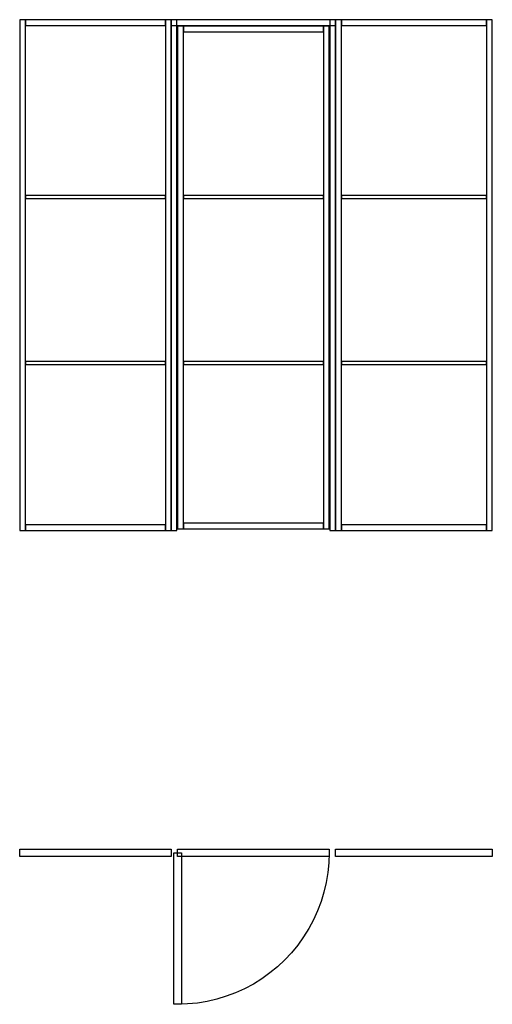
# Model space of a CAD drawing. Header units: millimetres. Extents: x 1 to 2499, y -2500 to 2699.
import ezdxf

# ---------------------------------------------------------------- set-up
doc = ezdxf.new("R2010")
doc.units = ezdxf.units.MM
for name, color, linetype in [('FRONT_FRAME', 4, 'CONTINUOUS'), ('FRONT_LEAVES', 1, 'CONTINUOUS'), ('FRONT_MOULDINGS', 3, 'CONTINUOUS'), ('FRONT_PROFILE', 2, 'CONTINUOUS'), ('PLAN_CLOSED', 6, 'CONTINUOUS'), ('PLAN_OPEN', 1, 'CONTINUOUS'), ('TRAVEL', 2, 'CONTINUOUS')]:
    doc.layers.add(name, color=color, linetype=linetype)

msp = doc.modelspace()

# ---------------------------------------------------------------- linework, layer by layer
at = {"layer": 'FRONT_FRAME'}
for points in [[(801, 1), (831, 1), (831, 2699), (801, 2699)], [(801, 2669), (1671, 2669), (1671, 2699), (801, 2699)], [(1641, 1), (1671, 1), (1671, 2699), (1641, 2699)]]:
    msp.add_lwpolyline(points, close=True, dxfattribs=at)
at = {"layer": 'FRONT_LEAVES'}
for points in [[(1, 1), (801, 1), (801, 2699), (1, 2699)], [(836, 11), (1636, 11), (1636, 2665), (836, 2665)], [(1671, 1), (2499, 1), (2499, 2699), (1671, 2699)]]:
    msp.add_lwpolyline(points, close=True, dxfattribs=at)
at = {"layer": 'FRONT_MOULDINGS'}
for points in [[(31, 1755), (771, 1755), (771, 1771), (31, 1771)], [(866, 1755), (1606, 1755), (1606, 1771), (866, 1771)], [(1701, 1755), (2469, 1755), (2469, 1771), (1701, 1771)], [(31, 879), (771, 879), (771, 895), (31, 895)], [(866, 879), (1606, 879), (1606, 895), (866, 895)], [(1701, 879), (2469, 879), (2469, 895), (1701, 895)]]:
    msp.add_lwpolyline(points, close=True, dxfattribs=at)
at = {"layer": 'FRONT_PROFILE'}
for points in [[(1, 1), (31, 1), (31, 2699), (1, 2699)], [(31, 2669), (771, 2669), (771, 2699), (31, 2699)], [(771, 1), (801, 1), (801, 2699), (771, 2699)], [(836, 11), (866, 11), (866, 2665), (836, 2665)], [(866, 2635), (1606, 2635), (1606, 2665), (866, 2665)], [(1606, 11), (1636, 11), (1636, 2665), (1606, 2665)], [(1671, 1), (1701, 1), (1701, 2699), (1671, 2699)], [(1701, 2669), (2469, 2669), (2469, 2699), (1701, 2699)], [(2469, 1), (2499, 1), (2499, 2699), (2469, 2699)], [(31, 1), (771, 1), (771, 31), (31, 31)], [(866, 11), (1606, 11), (1606, 41), (866, 41)], [(1701, 1), (2469, 1), (2469, 31), (1701, 31)]]:
    msp.add_lwpolyline(points, close=True, dxfattribs=at)
at = {"layer": 'PLAN_CLOSED'}
for points in [[(1, -1680), (801, -1680), (801, -1720), (1, -1720)], [(836, -1680), (1636, -1680), (1636, -1720), (836, -1720)], [(1671, -1680), (2499, -1680), (2499, -1720), (1671, -1720)]]:
    msp.add_lwpolyline(points, close=True, dxfattribs=at)
at = {"layer": 'PLAN_OPEN'}
for points in [[(1, -1680), (801, -1680), (801, -1720), (1, -1720)], [(856, -1700), (856, -2500), (816, -2500), (816, -1700)], [(1671, -1680), (2499, -1680), (2499, -1720), (1671, -1720)]]:
    msp.add_lwpolyline(points, close=True, dxfattribs=at)
at = {"layer": 'TRAVEL'}
msp.add_lwpolyline([(1636, -1700), (1634.287139, -1752.322503), (1629.155889, -1804.420954), (1620.628224, -1856.072258), (1608.740661, -1907.055236), (1593.544104, -1957.151572), (1575.103626, -2006.146746), (1553.498193, -2053.830952), (1528.820323, -2100), (1501.17569, -2144.456186), (1470.682672, -2187.009143), (1437.471846, -2227.476652), (1401.685425, -2265.685425), (1363.476652, -2301.471846), (1323.009143, -2334.682672), (1280.456186, -2365.17569), (1236, -2392.820323), (1189.830952, -2417.498193), (1142.146746, -2439.103626), (1093.151572, -2457.544104), (1043.055236, -2472.740661), (992.072258, -2484.628224), (940.420954, -2493.155889), (888.322503, -2498.287139), (836, -2500)], dxfattribs=at)

doc.saveas('drawing.dxf')
